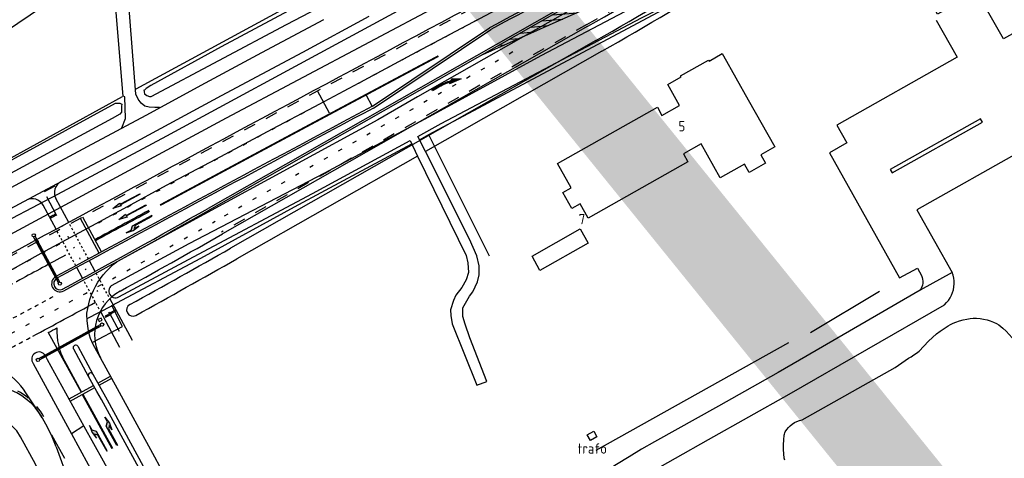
# Model space of a CAD drawing. Header units: metres. Extents: x 226218 to 240385, y 439369 to 449677.
# Tile 247 of 256: x 235767 to 236007, y 445617 to 445723. Entities that reach past the tile are written whole.
import ezdxf

# ---------------------------------------------------------------- set-up
doc = ezdxf.new("R2010")
doc.units = ezdxf.units.M
doc.header["$MEASUREMENT"] = 0
for name, pattern in [('LIJN05-05', [1, 0.5, -0.5]), ('LIJN1-1', [2, 1, -1]), ('LIJN1-3', [4, 1, -3]), ('LIJNFPAD', [3, 0.3, -2.7])]:
    doc.linetypes.add(name, pattern=pattern)
for name, color, linetype in [('BIJGEBOUW', 4, 'Continuous'), ('DAKRAND-BYG', 4, 'Continuous'), ('FUNKTIEAAND', 253, 'Continuous'), ('Goud-markering', 7, 'Continuous'), ('Goud-ontwerp', 2, 'Continuous'), ('Goud-opstellengtesdef', 30, 'Continuous'), ('HEG', 253, 'Continuous'), ('HOOFDGEBOUW', 4, 'Continuous'), ('HUISNUMMER', 253, 'Continuous'), ('INSTEEKSLOOT', 153, 'Continuous'), ('KANTVERH', 253, 'Continuous'), ('KANTWATER', 153, 'Continuous'), ('RASTER', 253, 'Continuous'), ('VRI-lantaarns', 162, 'Continuous')]:
    doc.layers.add(name, color=color, linetype=linetype)
doc.styles.get("Standard").update_dxf_attribs({"font": 'iso.shx'})
doc.linetypes.add('HAAIETAND50-R', pattern='A,0,-0.25,[122,wocad.shx,S=0.1,R=180,X=0,Y=0],-0.75', length=1)

# ---------------------------------------------------------------- blocks, each defined once
blk = doc.blocks.new('LA_7-5m')
blk.add_hatch(color=0).paths.add_polyline_path([(7.5, 0.375), (5.7, 0.675), (4, 0.375), (5.2, 0.375), (4.6, -0.225), (0, -0.225), (0, -0.375), (5.45, -0.375), (6.2, 0.375)])
at = {"color": 0}
blk.add_lwpolyline([(7.5, 0.375), (5.7, 0.675), (4, 0.375), (5.2, 0.375), (4.6, -0.225), (0, -0.225), (0, -0.375), (5.45, -0.375), (6.2, 0.375)], close=True, dxfattribs=at)
blk = doc.blocks.new('RA_7-5m')
blk.add_hatch(color=0).paths.add_polyline_path([(7.5, -0.375), (5.7, -0.675), (4, -0.375), (5.2, -0.375), (4.6, 0.225), (0, 0.225), (0, 0.375), (5.45, 0.375), (6.2, -0.375)])
at = {"color": 0}
blk.add_lwpolyline([(7.5, -0.375), (5.7, -0.675), (4, -0.375), (5.2, -0.375), (4.6, 0.225), (0, 0.225), (0, 0.375), (5.45, 0.375), (6.2, -0.375)], close=True, dxfattribs=at)
blk = doc.blocks.new('*U61')
at = {"layer": 'VRI-lantaarns', "color": 0}
for points in [[(0.35, 0.2), (17.54, 0.2)], [(0.35, -0.2), (17.54, -0.2)]]:
    blk.add_lwpolyline(points, dxfattribs=at)
at = {"layer": 'VRI-lantaarns', "color": 0, "linetype": 'LIJN1-1', "ltscale": 0.9, "const_width": 0.4}
blk.add_lwpolyline([(0.9, 0), (16.98, 0)], dxfattribs=at)
at = {"layer": 'VRI-lantaarns', "color": 0}
for centre in [(0, 0), (17.88, 0)]:
    blk.add_circle(centre, 0.4, dxfattribs=at)
blk = doc.blocks.new('*U62')
at = {"layer": 'VRI-lantaarns', "color": 0}
for points in [[(0.35, 0.2), (13.05, 0.2)], [(0.35, -0.2), (13.05, -0.2)]]:
    blk.add_lwpolyline(points, dxfattribs=at)
at = {"layer": 'VRI-lantaarns', "color": 0, "linetype": 'LIJN1-1', "ltscale": 0.9, "const_width": 0.4}
blk.add_lwpolyline([(0.9, 0), (12.49, 0)], dxfattribs=at)
at = {"layer": 'VRI-lantaarns', "color": 0}
for centre in [(0, 0), (13.39, 0)]:
    blk.add_circle(centre, 0.4, dxfattribs=at)
blk = doc.blocks.new('pl75-08')
at = {"const_width": 0.2}
blk.add_lwpolyline([(7.08, -0.6), (4.7, -0.35), (5.11, -0.1, 0.070526), (1.44, 0.27), (0.1, 0.24), (0.1, 0.44), (1.86, 0.44, -0.043128), (5.19, -0.01), (5.71, 0.27)], format="xyb", close=True, dxfattribs=at)
blk.add_lwpolyline([(7.5, -0.75), (4.39, -0.42), (4.85, -0.14, 0.065796), (1.45, 0.17), (0, 0.14), (0, 0.54), (1.86, 0.54, -0.042689), (5.17, 0.1), (5.72, 0.38)], format="xyb", close=True)
for points in [[(6.71, -0.4), (6.65, -0.55), (5.74, 0.21), (4.79, -0.29)], [(5.22, 0.12), (5.22, 0.06), (5.18, 0.1)], [(5.15, -0.03), (5.22, -0.2), (5.08, -0.04), (5.05, -0.21)], [(7.5, -0.75), (7.14, -0.52), (7.02, -0.7)]]:
    blk.add_solid(points)
blk = doc.blocks.new('RD_7-5m')
blk.add_hatch(color=0).paths.add_polyline_path([(5.45, -0.375), (5.45, -0.075), (0, -0.075), (0, 0.075), (5.45, 0.075), (5.45, 0.375), (7.5, 0)])
at = {"color": 0}
blk.add_lwpolyline([(5.45, -0.375), (5.45, -0.075), (0, -0.075), (0, 0.075), (5.45, 0.075), (5.45, 0.375), (7.5, 0)], close=True, dxfattribs=at)

msp = doc.modelspace()

# ---------------------------------------------------------------- hatches: boundary and pattern name
at = {"layer": 'Goud-markering', "linetype": 'Continuous'}
h = msp.add_hatch(dxfattribs=at)
h.set_pattern_fill('ANSI31', color=256, scale=10, angle=140)
edge = h.paths.add_edge_path()
edge.add_line((235880.014, 445714.967), (235908.913, 445727.786))
edge.add_arc((235510.188, 446417.879), 797, 300.01866, 302.267072)
edge.add_line((235935.68, 445743.96), (235957.001, 445757.422))
edge.add_line((235957.001, 445757.422), (235931.113, 445744.811))
edge.add_arc((235510.188, 446417.879), 793.85, 299.602075, 302.021131, ccw=False)
edge.add_line((235902.329, 445727.644), (235880.014, 445714.967))

# ---------------------------------------------------------------- linework, layer by layer
at = {"layer": 'BIJGEBOUW', "color": 13}
for points in [[(235786.98, 445650.75), (235786.19, 445650.36), (235786.43, 445649.88), (235787.22, 445650.27), (235786.98, 445650.75)], [(235788.04, 445650.96), (235789.46, 445651.71), (235789.31, 445651.98), (235787.89, 445651.24), (235788.04, 445650.96)]]:
    msp.add_lwpolyline(points, dxfattribs=at)
at = {"layer": 'DAKRAND-BYG'}
msp.add_lwpolyline([(235892.02, 445665.83), (235903.8, 445672.47), (235905.75, 445669.02), (235893.96, 445662.38), (235892.02, 445665.83)], dxfattribs=at)
at = {"layer": 'Goud-markering', "linetype": 'Continuous'}
for p, q in [((235902.329, 445727.644), (235813.26, 445677.042)), ((235880.014, 445714.967), (235908.913, 445727.786)), ((235853.078, 445702.362), (235881.679, 445721.515)), ((235776.063, 445675.866), (235773.686, 445680.265)), ((235786.472, 445666.598), (235781.907, 445675.043)), ((235787, 445666.884), (235782.435, 445675.329)), ((235790.538, 445652.769), (235788.998, 445651.937)), ((235790.68, 445652.505), (235789.141, 445651.673)), ((235788.998, 445651.937), (235791.376, 445647.538)), ((235774.033, 445647.216), (235782.032, 445632.652)), ((235777.989, 445640.326), (235782.163, 445632.725))]:
    msp.add_line(p, q, dxfattribs=at)
at = {"layer": 'Goud-markering', "linetype": 'LIJN1-1', "ltscale": 3}
msp.add_line((235905.367, 445722.297), (235816.298, 445671.695), dxfattribs=at)
at = {"layer": 'Goud-markering', "linetype": 'LIJN1-3'}
msp.add_line((235887.354, 445715.6), (235814.779, 445674.368), dxfattribs=at)
at = {"layer": 'Goud-markering', "linetype": 'HAAIETAND50-R', "ltscale": 0.75}
msp.add_line((235773.154, 445681.57), (235775.758, 445682.961), dxfattribs=at)
at = {"layer": 'Goud-markering', "linetype": 'LIJNFPAD'}
msp.add_line((235788.998, 445651.937), (235776.063, 445675.866), dxfattribs=at)
at = {"layer": 'Goud-markering', "linetype": 'LIJN05-05'}
for p, q in [((235780.753, 445663.51), (235776.188, 445671.955)), ((235783.832, 445665.173), (235779.267, 445673.618)), ((235786.463, 445652.947), (235782.648, 445660.003)), ((235788.825, 445655.937), (235785.72, 445661.681))]:
    msp.add_line(p, q, dxfattribs=at)
at = {"layer": 'Goud-markering', "color": 253, "linetype": 'Continuous'}
for p, q in [((235786.136, 445634.906), (235789.224, 445636.603)), ((235786.423, 445634.38), (235789.513, 445636.077)), ((235779.118, 445631.052), (235785.078, 445634.325)), ((235779.406, 445630.526), (235785.367, 445633.799)), ((235782.321, 445632.126), (235789.542, 445618.979)), ((235782.452, 445632.199), (235789.673, 445619.051))]:
    msp.add_line(p, q, dxfattribs=at)
at = {"layer": 'Goud-markering', "linetype": 'LIJN1-3', "const_width": 0.45, "flags": 128}
msp.add_lwpolyline([(235869.192, 445714.614, 0.0010773), (235801.312, 445678.261)], format="xyb", dxfattribs=at)
at = {"layer": 'Goud-markering', "linetype": 'LIJN1-1', "ltscale": 3}
for centre, radius, start, end in [((244271.834, 429943.471), 17876.275, 117.7382094, 118.4654292), ((235510.188, 446417.879), 800, 299.602075, 302.267072), ((235759.408, 445619.194), 15.5, 28.9542, 117.46834)]:
    msp.add_arc(centre, radius, start, end, dxfattribs=at)
at = {"layer": 'Goud-markering', "linetype": 'LIJN1-3'}
for centre, radius, start, end in [((244271.834, 429943.471), 17873.2, 117.7382094, 118.3526713), ((234825.314, 447415.996), 2003.075, 295.461581, 299.602075), ((244271.834, 429943.471), 17873.2, 118.3786374, 118.4654292)]:
    msp.add_arc(centre, radius, start, end, dxfattribs=at)
at = {"layer": 'Goud-markering', "linetype": 'Continuous'}
for centre, radius, start, end in [((244271.834, 429943.471), 17870.125, 117.8099505, 118.0023245), ((244271.834, 429943.471), 17866.675, 118.1121416, 118.3930629), ((234825.314, 447415.996), 2000, 298.440841, 299.602075), ((244271.834, 429943.471), 17870.05, 118.3045709, 118.3526644), ((244271.834, 429943.471), 17869.75, 118.3045686, 118.3526634), ((244271.834, 429943.471), 17880.075, 118.3698303, 118.3754382), ((244271.834, 429943.471), 17879.775, 118.3698303, 118.3754382), ((244271.834, 429943.471), 17870.125, 118.3786349, 118.4192957), ((235776.865, 445659.136), 2, 118.39306, 298.39306), ((234825.314, 447415.996), 2007.15, 298.207757, 298.276606), ((235791.136, 445647.547), 15, 176.90275, 208.77621)]:
    msp.add_arc(centre, radius, start, end, dxfattribs=at)
at = {"layer": 'Goud-markering', "linetype": 'LIJN1-1'}
for centre, radius, start, end in [((244271.834, 429943.471), 17870.125, 118.4192957, 118.4654174), ((234825.314, 447415.996), 2000, 297.754249, 298.381242), ((234825.314, 447415.996), 2006.15, 297.880184, 298.100336)]:
    msp.add_arc(centre, radius, start, end, dxfattribs=at)
at = {"layer": 'Goud-markering', "linetype": 'HAAIETAND50-R'}
msp.add_arc((234825.314, 447415.996), 2006.15, 298.100336, 298.597775, dxfattribs=at)
at = {"layer": 'Goud-ontwerp', "linetype": 'Continuous'}
for p, q in [((235902.082, 445728.079), (235813.013, 445677.477)), ((235905.614, 445721.862), (235816.545, 445671.26)), ((235853.336, 445701.933), (235881.936, 445721.086)), ((235907.59, 445718.384), (235818.521, 445667.782)), ((235909.072, 445715.776), (235866.026, 445691.32)), ((235864.129, 445690.243), (235820.003, 445665.174)), ((235779.03, 445674.058), (235775.877, 445679.89)), ((235775.95, 445672.395), (235772.776, 445678.267)), ((235785.482, 445662.121), (235784.07, 445664.733)), ((235782.411, 445660.443), (235780.99, 445663.07)), ((235794.6, 445645.253), (235789.071, 445655.481)), ((235791.521, 445643.589), (235786.745, 445652.424))]:
    msp.add_line(p, q, dxfattribs=at)
at = {"layer": 'Goud-ontwerp', "color": 253, "linetype": 'Continuous'}
msp.add_line((235778.046, 445616.491), (235774.881, 445622.211), dxfattribs=at)
at = {"layer": 'Goud-ontwerp', "color": 10, "linetype": 'Continuous', "const_width": 20}
msp.add_lwpolyline([(234829.19, 444624.33), (235678.714, 445986.057), (236140.02, 445416.081), (234487.429, 445228.623)], dxfattribs=at)
at = {"layer": 'Goud-ontwerp', "linetype": 'Continuous'}
for centre, radius, start, end in [((244271.834, 429943.471), 17876.775, 117.7382094, 118.4654292), ((244271.834, 429943.471), 17869.625, 117.8098713, 118.0022432), ((235510.188, 446417.879), 800.5, 299.602075, 302.267072), ((235510.188, 446417.879), 804.5, 299.602075, 302.267072), ((235510.188, 446417.879), 807.5, 299.602075, 302.267072), ((244271.834, 429943.471), 17866.175, 118.1120618, 118.3930629), ((235778.517, 445681.316), 3, 118.10942, 208.39306), ((235770.137, 445676.84), 3, 28.39306, 118.10942), ((234825.314, 447415.996), 1999.5, 298.439646, 299.602075), ((234825.314, 447415.996), 2006.65, 298.784804, 299.602075), ((234825.314, 447415.996), 2010.65, 298.799041, 299.602075), ((234825.314, 447415.996), 2013.65, 298.799041, 299.602075), ((235776.865, 445659.136), 1.5, 118.39306, 298.39306), ((235797.336, 445646.782), 12, 118.7848, 208.60166), ((235794.645, 445652.719), 1.5, 118.79904, 298.79904), ((235784.398, 445636.822), 0.606, 28.65947, 208.65947), ((235759.408, 445619.194), 15, 28.9542, 117.46834)]:
    msp.add_arc(centre, radius, start, end, dxfattribs=at)
at = {"layer": 'Goud-opstellengtesdef'}
for p, q in [((235842.619, 445700.683), (235839.694, 445706.093)), ((235853.071, 445702.361), (235851.656, 445705.007))]:
    msp.add_line(p, q, dxfattribs=at)
at = {"layer": 'HEG'}
for p, q in [((235959.9, 445647.25), (235976.73, 445657.3)), ((235907.63, 445618.58), (235954.62, 445644.78))]:
    msp.add_line(p, q, dxfattribs=at)
at = {"layer": 'HOOFDGEBOUW'}
for points in [[(236019.75, 445718.72), (236018.27, 445721.37), (236012.98, 445718.4), (236011.36, 445721.27), (236006.96, 445718.78), (236000.48, 445730.25), (235998.84, 445729.32), (235990.91, 445724.82), (235985, 445735.28), (235994.61, 445740.71), (235993.47, 445742.62), (236009.64, 445751.73)], [(235935.2, 445713.36), (235938.42, 445715.22), (235938.73, 445714.67), (235944.74, 445703.97), (235951.22, 445692.46), (235947.78, 445690.52), (235948.92, 445688.48), (235944.97, 445686.24), (235943.81, 445688.3), (235937.9, 445684.96), (235933.24, 445693.22), (235928.93, 445690.78), (235930.05, 445688.81), (235905.71, 445675.13), (235903.78, 445678.58), (235901.73, 445677.42), (235899.52, 445681.36), (235901.57, 445682.52), (235898.24, 445688.46), (235922.58, 445702.14), (235923.7, 445700.16), (235928.01, 445702.59), (235925.14, 445707.71), (235928.4, 445709.54), (235928.24, 445709.81), (235935.04, 445713.63), (235935.2, 445713.36)], [(235907.08, 445623.17), (235907.85, 445621.77), (235906.24, 445620.9), (235905.48, 445622.31), (235907.08, 445623.17)]]:
    msp.add_lwpolyline(points, dxfattribs=at)
at = {"layer": 'INSTEEKSLOOT'}
for points in [[(235797.35, 445706.4), (235797.52, 445705.39), (235798.12, 445704.98), (235798.71, 445704.76), (235799.11, 445704.75), (235832.12, 445722.33), (235862.37, 445738.17), (235885.22, 445750.53), (235894.46, 445755.67), (235894.98, 445756.21), (235894.99, 445756.71), (235894.85, 445757.27), (235894.36, 445757.63), (235893.76, 445757.7), (235893.16, 445757.71), (235892.4, 445757.63), (235892, 445757.39), (235868.8, 445745.24), (235846.81, 445733.27), (235816.24, 445716.89), (235799.08, 445707.41), (235797.96, 445706.74), (235797.55, 445706.29)], [(235740.68, 445675.98), (235790.45, 445703.15), (235790.9, 445703.14), (235791.46, 445703.13), (235791.95, 445702.92), (235791.94, 445702.36), (235791.92, 445701.76), (235791.91, 445700.96), (235791.49, 445700.42), (235789.66, 445699.41), (235762.85, 445684.95)]]:
    msp.add_lwpolyline(points, dxfattribs=at)
at = {"layer": 'KANTVERH', "color": 13}
for p, q in [((235783.51, 445650.61), (235789.52, 445653.75)), ((235772.16, 445627.13), (235768.61, 445632.53))]:
    msp.add_line(p, q, dxfattribs=at)
at = {"layer": 'KANTVERH'}
for p, q in [((235954.74, 445632.22), (235992.61, 445654.01)), ((235783.48, 445651.6), (235783.49, 445651.95)), ((235773.89, 445640.57), (235773.36, 445641.55)), ((235782.83, 445624.32), (235773.89, 445640.57)), ((235770.35, 445639.65), (235779.7, 445622.57)), ((235772.16, 445627.13), (235773.77, 445624.22)), ((235782.75, 445624.46), (235779.71, 445622.54)), ((235775.95, 445619.34), (235780.57, 445606.85))]:
    msp.add_line(p, q, dxfattribs=at)
for points in [[(235792.02, 445697.1), (235792.87, 445699.39), (235792.7, 445704.71), (235792.3, 445704.86), (235789.51, 445738.02), (235774.49, 445766.6), (235778.45, 445768.56), (235778.35, 445768.82), (235785.98, 445773.22)], [(235801.21, 445702.05), (235800.06, 445702.08), (235798.65, 445702.16), (235797.56, 445702.43), (235796.67, 445703.11), (235795.99, 445704.13), (235795.37, 445705.34), (235792.71, 445739.75), (235787.72, 445749.04), (235788.69, 445749.93)], [(235508.76, 445541.99), (235521.03, 445548.91), (235566.93, 445574.4), (235577.64, 445580.53), (235581.11, 445582.64), (235585.12, 445584.76), (235592.76, 445588.94), (235603.32, 445594.82), (235614.23, 445600.75), (235624.04, 445606.07), (235636.83, 445613.09), (235649.48, 445620.01), (235660.19, 445625.94), (235673.08, 445632.86), (235682.26, 445637.77), (235707.72, 445651.54), (235722.45, 445659.52), (235738.6, 445668.47), (235757.19, 445678.46), (235783.64, 445692.58), (235797.91, 445700.22), (235812.43, 445708.05), (235826.14, 445715.51), (235841.22, 445723.53)], [(235510.48, 445538.53), (235533.1, 445551.02), (235545.44, 445557.83), (235572.96, 445573.09), (235584.07, 445579.09), (235600.87, 445588.37), (235608.86, 445592.71), (235621.25, 445599.52), (235635.73, 445607.32), (235648.97, 445614.64), (235660.72, 445621.09), (235670.68, 445626.52), (235681.55, 445632.35), (235693.55, 445638.86), (235708.16, 445646.56), (235729.49, 445658.35), (235747.57, 445668.05), (235764.78, 445677.38), (235780.88, 445685.98), (235796.62, 445694.38), (235816.27, 445705.01), (235836.12, 445715.52), (235852.32, 445724.32)], [(235990.61, 445723.35), (235995.69, 445714.32), (235966.39, 445697.78), (235968.82, 445693.47), (235964.56, 445691.04), (235981.63, 445660.57), (235985.99, 445662.94), (235987.01, 445661.13)], [(236001.84, 445698.53), (236001.36, 445699.32), (235979.39, 445686.92), (235979.82, 445686.12), (236001.84, 445698.53)], [(236012.15, 445691.91), (235985.88, 445677.14), (235994.49, 445661.88)], [(235994.49, 445661.88), (235986.68, 445657.53), (235957.28, 445640.47)], [(235987.01, 445661.13), (235987.17, 445660.67), (235987.28, 445660.2), (235987.33, 445659.71), (235987.31, 445659.23)], [(235992.61, 445654.01), (235993.12, 445654.51), (235993.58, 445655.06), (235993.98, 445655.66), (235994.32, 445656.29), (235994.59, 445656.96), (235994.79, 445657.65), (235994.92, 445658.35), (235994.98, 445659.07), (235994.97, 445659.79), (235994.88, 445660.5), (235994.72, 445661.2), (235994.49, 445661.88)], [(235987.31, 445659.23), (235987.24, 445658.78), (235987.11, 445658.34), (235986.92, 445657.92), (235986.68, 445657.53)], [(235773.36, 445641.55), (235773.15, 445641.85), (235772.89, 445642.11), (235772.58, 445642.3), (235772.24, 445642.43), (235771.88, 445642.48), (235771.52, 445642.46), (235771.16, 445642.37), (235770.84, 445642.21), (235770.55, 445641.98), (235770.32, 445641.7), (235770.14, 445641.38), (235770.04, 445641.03), (235770.01, 445640.67), (235770.05, 445640.3), (235770.17, 445639.96), (235770.35, 445639.65)], [(235803.68, 445610.03), (235800, 445616.88), (235790.92, 445633.51), (235786.795, 445641.034)], [(235957.28, 445640.47), (235952.04, 445637.51), (235937.53, 445629.31), (235921.86, 445620.58)], [(235785.9, 445632.82), (235783.873, 445636.536)], [(235784.929, 445637.113), (235788.38, 445630.8), (235797.18, 445614.69), (235803.74, 445602.75)], [(235806.05, 445596.02), (235805.71, 445596.69), (235796.1, 445614.21), (235786.99, 445630.87), (235785.9, 445632.82)], [(235918.96, 445612.05), (235935.03, 445621.19), (235954.74, 445632.22)], [(235775.95, 445619.34), (235775.48, 445620.6), (235774.96, 445621.83), (235774.39, 445623.03), (235773.77, 445624.22)], [(235796.29, 445599.75), (235787.48, 445615.86), (235782.83, 445624.32)], [(235779.7, 445622.57), (235783.79, 445615.09), (235786.13, 445610.83)], [(235921.86, 445620.58), (235918.75, 445618.79), (235915.68, 445616.94)], [(235915.68, 445616.94), (235912.63, 445615.03), (235909.63, 445613.07)]]:
    msp.add_lwpolyline(points, dxfattribs=at)
at = {"layer": 'KANTVERH', "color": 13}
for points in [[(235742.21, 445650.13), (235748.43, 445653.49), (235760.98, 445660.32), (235772.35, 445666.57), (235782.71, 445672.15), (235793.38, 445677.92), (235802.87, 445683.11), (235814.9, 445689.5), (235828.71, 445696.84), (235838.87, 445702.27), (235851.05, 445708.76), (235862.68, 445715), (235874.86, 445721.44), (235889.44, 445729.22), (235900.35, 445734.93), (235910.55, 445740.31), (235919.95, 445745.35)], [(235927.96, 445740.65), (235915.07, 445733.69), (235864.11, 445704.64), (235854.4, 445699.04), (235790.77, 445664.48)], [(235783.49, 445651.95), (235783.66, 445653.08), (235783.91, 445654.2), (235784.22, 445655.3), (235784.6, 445656.38), (235785.05, 445657.44), (235785.56, 445658.46), (235786.13, 445659.46), (235786.77, 445660.41), (235787.46, 445661.32), (235788.21, 445662.19), (235789.02, 445663), (235789.87, 445663.77), (235790.77, 445664.48)], [(235784.76, 445644.79), (235792.17, 445648.67), (235789.57, 445653.78)], [(235783.68, 445648.77), (235783.54, 445650.18), (235783.48, 445651.6)], [(235784.12, 445646.55), (235783.86, 445647.65), (235783.68, 445648.77)], [(235784.66, 445645.01), (235784.36, 445645.78), (235784.12, 445646.55)], [(235781.22, 445643.9), (235781.06, 445644.04), (235780.86, 445644.13), (235780.65, 445644.14), (235780.44, 445644.07), (235780.27, 445643.94), (235780.15, 445643.76), (235780.1, 445643.55), (235780.13, 445643.34)], [(235783.873, 445636.536), (235780.27, 445643.14), (235780.13, 445643.34)], [(235781.22, 445643.9), (235784.929, 445637.113)], [(235785.41, 445643.56), (235785.01, 445644.28), (235784.66, 445645.01)], [(235786.795, 445641.034), (235785.41, 445643.56)], [(235768.61, 445632.53), (235768.01, 445633.41), (235767.36, 445634.26), (235766.64, 445635.05), (235765.87, 445635.79), (235765.05, 445636.47), (235764.19, 445637.09), (235763.28, 445637.65), (235762.33, 445638.14), (235761.35, 445638.56), (235760.34, 445638.91), (235759.31, 445639.19), (235758.27, 445639.4), (235757.21, 445639.53), (235756.14, 445639.58), (235755.08, 445639.55), (235754.02, 445639.46), (235752.96, 445639.28), (235751.93, 445639.03), (235750.91, 445638.71), (235749.92, 445638.31), (235748.96, 445637.84)]]:
    msp.add_lwpolyline(points, dxfattribs=at)
at = {"layer": 'KANTWATER'}
for p, q in [((235872.53, 445649.36), (235878.57, 445634.37)), ((235980.59, 445638.68), (235983.83, 445640.94)), ((235957.87, 445625.93), (235980.59, 445638.68))]:
    msp.add_line(p, q, dxfattribs=at)
for points in [[(235707.25, 445644.03), (235741.68, 445662.78), (235776.35, 445680.97), (235803, 445695.19), (235832.36, 445711.1), (235860.18, 445726.09), (235902.22, 445748.47), (235936.17, 445766.08), (235967.95, 445782.89), (236007.74, 445803.37), (236043.86, 445822.29)], [(235714.97, 445644.1), (235757.43, 445667.22), (235817.55, 445699.56), (235869.94, 445727.37), (235910.35, 445748.79), (235946.28, 445767.35), (235991.52, 445791.56), (236043.74, 445818.37)], [(235878.57, 445634.37), (235880.99, 445635.27), (235876.88, 445645.94), (235875.7, 445649.3), (235875.15, 445651.13), (235875.17, 445653.28), (235876.11, 445654.98), (235876.77, 445656.1), (235877.59, 445657.17), (235878.7, 445659.55), (235879.15, 445661.3), (235879.13, 445663.52), (235878.54, 445665.95), (235876.75, 445669.94), (235866.026, 445691.32)], [(235864.129, 445690.243), (235875.98, 445665.96), (235876.38, 445664.19), (235876.52, 445661.85), (235875.92, 445660.04), (235874.92, 445658.18), (235873.47, 445656.29), (235872.88, 445655.07), (235872.13, 445652.75), (235872.21, 445651.37), (235872.53, 445649.36)], [(235995.39, 445649.77), (235996.27, 445650.08), (235997.17, 445650.33), (235998.08, 445650.52)], [(235998.08, 445650.52), (235998.85, 445650.64), (235999.62, 445650.69), (236000.4, 445650.69)], [(236000.4, 445650.69), (236001.28, 445650.62), (236002.14, 445650.49), (236003, 445650.29)], [(236003, 445650.29), (236003.78, 445650.05), (236004.54, 445649.75), (236005.27, 445649.39)], [(235990.67, 445646.88), (235991.58, 445647.57), (235992.53, 445648.22), (235993.5, 445648.84)], [(235993.5, 445648.84), (235994.11, 445649.19), (235994.74, 445649.5), (235995.39, 445649.77)], [(236005.27, 445649.39), (236005.82, 445649.06), (236006.35, 445648.68), (236006.85, 445648.27)], [(236006.85, 445648.27), (236007.64, 445647.52), (236008.39, 445646.74), (236009.1, 445645.92)], [(235986.41, 445642.7), (235987.58, 445643.9), (235988.7, 445645.15)], [(235988.7, 445645.15), (235989.66, 445646.04), (235990.67, 445646.88)], [(235983.83, 445640.94), (235984.51, 445641.34), (235985.16, 445641.77)], [(235985.16, 445641.77), (235985.79, 445642.22), (235986.41, 445642.7)], [(235789.75, 445570.7), (235770.94, 445615.15), (235767.3, 445621.83), (235766.36, 445623.27), (235765.09, 445624.59), (235763.58, 445625.67), (235761.85, 445626.66), (235749.95, 445631.29), (235749.75, 445632.51), (235749.47, 445632.96), (235748.87, 445633.51), (235748.18, 445633.57), (235747.37, 445633.46), (235725.77, 445621.61), (235685.64, 445599.2), (235677.9, 445594.87), (235673.52, 445593.1), (235669.92, 445591.87), (235666.3, 445590.47), (235658.45, 445587.17), (235640.48, 445577.16), (235612.71, 445562.23), (235579.03, 445544.22)], [(235955.5, 445624.91), (235956.05, 445625.26), (235956.63, 445625.55), (235957.24, 445625.77), (235957.87, 445625.93)], [(235953.77, 445623), (235954.12, 445623.55), (235954.53, 445624.05), (235954.99, 445624.51), (235955.5, 445624.91)], [(235953.37, 445618.7), (235953.38, 445619.87), (235953.43, 445621.04), (235953.52, 445622.21)], [(235953.52, 445622.21), (235953.57, 445622.49), (235953.65, 445622.75), (235953.77, 445623)], [(235953.5, 445616.59), (235953.41, 445617.65), (235953.37, 445618.7)], [(235953.66, 445616.13), (235953.55, 445616.35), (235953.5, 445616.59)]]:
    msp.add_lwpolyline(points, dxfattribs=at)
at = {"layer": 'KANTWATER', "color": 13}
for points in [[(235789.48, 445658.71), (235808.41, 445668.94), (235841.5, 445686.17), (235867.95, 445700.39), (235894.21, 445714.77), (235922.54, 445729.7), (235960.41, 445749.72), (236015.28, 445778.62), (236056.97, 445800.91)], [(235864.16, 445695.04), (235869.86, 445698.14), (235918.69, 445723.92), (235926.1, 445727.61)], [(235791.28, 445655.9), (235809.43, 445665.71), (235838.52, 445681.07), (235862.29, 445694.01)], [(235862.29, 445694.01), (235864.129, 445690.243)], [(235866.026, 445691.32), (235864.16, 445695.04)], [(235789.48, 445658.71), (235789.22, 445658.46), (235789.02, 445658.17), (235788.88, 445657.84), (235788.82, 445657.49), (235788.83, 445657.13), (235788.92, 445656.79), (235789.08, 445656.47), (235789.3, 445656.19), (235789.58, 445655.96), (235789.9, 445655.8), (235790.25, 445655.72), (235790.6, 445655.7), (235790.95, 445655.76), (235791.28, 445655.9)]]:
    msp.add_lwpolyline(points, dxfattribs=at)
at = {"layer": 'RASTER', "color": 13}
msp.add_line((235866.83, 445695.35), (235868.221, 445692.568), dxfattribs=at)
at = {"layer": 'RASTER'}
msp.add_line((235868.221, 445692.568), (235881.54, 445665.93), dxfattribs=at)
for points in [[(235702.76, 445679.28), (235729.85, 445697.5), (235761.04, 445718.88), (235789.21, 445737.98)], [(235834.85, 445727.89), (235795.4, 445706.5)], [(235712.17, 445661.81), (235764.11, 445689.33), (235792.15, 445704.77)]]:
    msp.add_lwpolyline(points, dxfattribs=at)
at = {"layer": 'RASTER', "color": 13}
for points in [[(235864.57, 445694.23), (235866.83, 445695.45), (235895.83, 445710.92), (235925.22, 445726.63)], [(235789.57, 445653.78), (235811.28, 445665.36), (235834.09, 445677.87), (235841.65, 445681.9), (235862.68, 445693.21)]]:
    msp.add_lwpolyline(points, dxfattribs=at)

# ---------------------------------------------------------------- block references
at = {"layer": 'Goud-markering', "linetype": 'Continuous', "rotation": 29.60207483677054}
msp.add_blockref('pl75-08', (235867.855, 445706.003), dxfattribs=at)
at = {"layer": 'Goud-markering'}
for name, p, rotation in [('RD_7-5m', (235796.427, 445680.997), 208.3165942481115), ('RD_7-5m', (235797.888, 445678.291), 208.3165942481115), ('LA_7-5m', (235799.452, 445675.385), 208.3165934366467)]:
    msp.add_blockref(name, p, dxfattribs=dict(at, rotation=rotation))
at = {"layer": 'Goud-markering', "color": 253}
for name, p, rotation in [('RA_7-5m', (235791.119, 445619.845), 118.7762112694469), ('LA_7-5m', (235788.095, 445618.185), 119)]:
    msp.add_blockref(name, p, dxfattribs=dict(at, rotation=rotation))
at = {"layer": 'VRI-lantaarns'}
for name, p, rotation in [('*U62', (235776.865, 445659.136), 118.3930629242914), ('*U61', (235771.503, 445640.561), 28.77621126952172)]:
    msp.add_blockref(name, p, dxfattribs=dict(at, rotation=rotation))

# ---------------------------------------------------------------- texts
at = {"layer": 'FUNKTIEAAND'}
msp.add_text('trafo', height=2.5, dxfattribs=at).set_placement((235903.15, 445617.7))
at = {"layer": 'HUISNUMMER'}
for s, p in [('5', (235927.75, 445696.25)), ('7', (235903.42, 445673.62))]:
    msp.add_text(s, height=2.5, dxfattribs=at).set_placement(p)

doc.saveas('drawing.dxf')
